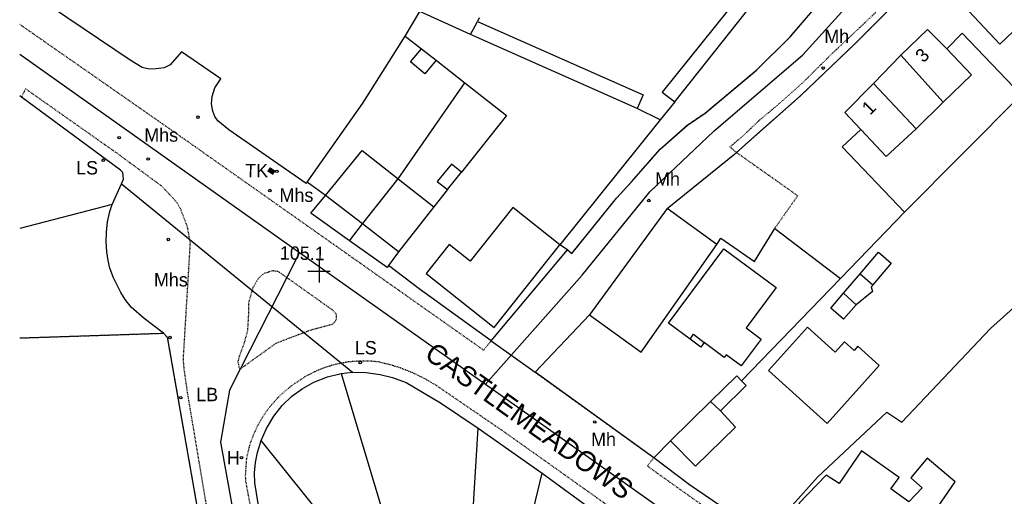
# Model space of a CAD drawing. Header units: metres. Extents: x 611948 to 1225781, y 656699 to 1316021.
# Tile 79 of 169: x 611948 to 612095, y 659082 to 659153. Entities that reach past the tile are written whole.
import ezdxf

# ---------------------------------------------------------------- set-up
doc = ezdxf.new("R2010")
doc.units = ezdxf.units.M
doc.linetypes.add('4696-06$0$PECK', pattern=[0.2, 0.1, -0.1])
for name, color, linetype in [('4696-06$0$BLD_INN_W', 253, 'Continuous'), ('4696-06$0$BLD_OTL_P', 253, 'Continuous'), ('4696-06$0$BLD_OTL_S', 253, 'Continuous'), ('4696-06$0$GEN_LIN_D', 253, 'Continuous'), ('4696-06$0$GEN_PCK_D', 253, '4696-06$0$PECK'), ('4696-06$0$HT_CTRL', 253, 'Continuous'), ('4696-06$0$OTHER_SYM', 253, 'Continuous'), ('4696-06$0$POLE_SYMB', 253, 'Continuous'), ('4696-06$0$ROADS', 253, 'Continuous'), ('4696-06$0$ROADS_CTR', 253, 'Continuous'), ('4696-06$0$ROADS_PCK', 253, '4696-06$0$PECK')]:
    doc.layers.add(name, color=color, linetype=linetype)
doc.styles.add('4696-06$0$STANDARD', font='txt')

# ---------------------------------------------------------------- blocks, each defined once
blk = doc.blocks.new('4696-06$0$13', base_point=(160450.170478, 242323.105036))
blk.add_circle((160450.170478, 242323.105036), 0.187958)
blk = doc.blocks.new('4696-06$0$7', base_point=(160603.36571, 242323.240014))
blk.add_solid([(160602.823673, 242323.621135), (160603.847375, 242323.621135), (160602.826954, 242322.867264), (160603.847375, 242322.882888)])
blk = doc.blocks.new('4696-06$0$35', base_point=(150.27109, 306.896499))
for p, q in [((150.27109, 308.539432), (150.27109, 305.253567)), ((151.914023, 306.896499), (148.62816, 306.896499))]:
    blk.add_line(p, q)
blk = doc.blocks.new('4696-06')
at = {"layer": '4696-06$0$BLD_INN_W', "flags": 128}
for points in [[(612015.171, 659150.626), (612016.201, 659152.591)], [(612079.371, 659147.524), (612085.646, 659140.509)], [(612075.247, 659143.337), (612081.649, 659136.571)], [(611999.034, 659122.35), (612004.339, 659129.095)], [(612073.263, 659114.896), (612075.173, 659113.277)], [(612070.813, 659112.025), (612072.662, 659110.3)], [(612047.905, 659105.147), (612048.439, 659105.912), (612050.02, 659104.659)], [(612050.953, 659095.831), (612052.455, 659094.454)]]:
    blk.add_lwpolyline(points, dxfattribs=at)
at = {"layer": '4696-06$0$BLD_OTL_P', "flags": 128}
blk.add_lwpolyline([(612050.02, 659104.659), (612049.5, 659103.96), (612047.905, 659105.147)], dxfattribs=at)
at = {"layer": '4696-06$0$BLD_OTL_S', "flags": 128}
for points in [[(612067.436, 659171.54), (612043.758, 659142.029), (612045.631, 659140.578)], [(612045.631, 659140.578), (612069.089, 659170.232)], [(612092.285, 659160.022), (612087.961, 659155.794), (612094.144, 659149.188), (612098.224, 659153.095)], [(612015.171, 659150.626), (612007.575, 659154.061)], [(612016.452, 659153.12), (612016.201, 659152.591)], [(612016.201, 659152.591), (612040.895, 659141.643), (612039.999, 659139.56)], [(612086.19, 659148.502), (612083.34, 659151.381), (612079.371, 659147.524)], [(612039.999, 659139.56), (612015.171, 659150.626)], [(612010.014, 659146.774), (612008.313, 659144.751), (612006.193, 659146.533), (612007.823, 659148.493)], [(612007.823, 659148.493), (612010.014, 659146.774)], [(612085.646, 659140.509), (612089.901, 659144.585), (612086.19, 659148.502)], [(612079.371, 659147.524), (612075.247, 659143.337)], [(612075.247, 659143.337), (612070.982, 659139.006), (612073.394, 659136.473)], [(612081.649, 659136.571), (612085.646, 659140.509)], [(612073.394, 659136.473), (612077.18, 659132.399), (612081.649, 659136.571)], [(611993.522, 659126.615), (611998.978, 659133.31), (612004.339, 659129.095)], [(612013.811, 659130.081), (612012.305, 659131.297), (612010.197, 659128.69), (612011.703, 659127.472)], [(612011.703, 659127.472), (612013.811, 659130.081)], [(612004.339, 659129.095), (612009.659, 659124.914)], [(611999.034, 659122.35), (611993.522, 659126.615)], [(612009.659, 659124.914), (612004.403, 659118.197)], [(612028.47, 659119.262), (612021.462, 659124.827), (612015.084, 659116.794), (612011.94, 659119.291), (612008.51, 659114.973), (612018.664, 659106.911), (612028.47, 659119.262)], [(612044.49, 659124.672), (612032.914, 659108.801)], [(612051.876, 659119.285), (612044.49, 659124.672)], [(612004.403, 659118.197), (611999.034, 659122.35)], [(612032.914, 659108.801), (612040.59, 659103.202), (612051.876, 659119.285)], [(612047.905, 659105.147), (612044.683, 659107.545), (612052.956, 659118.664), (612060.763, 659112.853), (612056.278, 659106.826), (612058.509, 659105.167), (612055.526, 659101.16), (612053.296, 659102.819), (612053.01, 659102.434), (612050.02, 659104.659)], [(612073.263, 659114.896), (612076.03, 659118.137), (612077.922, 659116.507), (612075.173, 659113.277)], [(612070.813, 659112.025), (612073.263, 659114.896)], [(612075.173, 659113.277), (612074.904, 659112.961), (612075.1, 659112.28), (612072.662, 659110.3)], [(612072.662, 659110.3), (612070.798, 659108.14), (612068.905, 659109.79), (612070.813, 659112.025)], [(612065.418, 659106.962), (612059.587, 659100.498), (612068.35, 659092.594), (612076.132, 659101.22), (612072.941, 659104.097), (612072.373, 659103.467), (612070.959, 659104.744), (612069.576, 659103.211), (612065.418, 659106.962)], [(612050.953, 659095.831), (612054.867, 659099.675), (612055.591, 659098.938)], [(612055.591, 659098.938), (612056.293, 659098.223), (612052.455, 659094.454)], [(612044.992, 659089.977), (612050.953, 659095.831)], [(612052.455, 659094.454), (612054.683, 659092.043), (612048.718, 659086.184), (612044.992, 659089.977)], [(612080.525, 659080.886), (612077.855, 659082.809), (612079.102, 659084.509), (612073.46, 659088.479), (612070.155, 659083.633), (612068.219, 659084.844), (612064.117, 659080.643), (612066.73, 659078.95), (612066.508, 659078.651), (612075.381, 659072.415)], [(612081.176, 659080.397), (612083.834, 659078.584), (612087.462, 659083.887), (612083.258, 659087.41), (612080.863, 659084.48), (612082.536, 659082.992), (612080.525, 659080.886)]]:
    blk.add_lwpolyline(points, dxfattribs=at)
at = {"layer": '4696-06$0$GEN_LIN_D', "flags": 128}
for points in [[(611990.77, 659128.61), (611990.609, 659128.411), (611979.077, 659136.41), (611977.474, 659137.734), (611976.997, 659138.398), (611976.727, 659139.203), (611976.513, 659140.298), (611976.603, 659141.397), (611976.989, 659142.669), (611977.92, 659144), (611972.017, 659148.048), (611970.352, 659146.1), (611969.431, 659145.654), (611968.272, 659145.498), (611967.201, 659145.451), (611966.168, 659145.71), (611964.358, 659146.802), (611947.89, 659157.937)], [(612005.385, 659150.403), (612007.575, 659154.061)], [(611990.77, 659128.61), (611999.095, 659140.402), (612005.385, 659150.403)], [(612005.385, 659150.403), (612007.823, 659148.493)], [(612086.19, 659148.502), (612088.503, 659150.819), (612097.311, 659141.602)], [(612010.014, 659146.774), (612014.291, 659143.429)], [(612004.339, 659129.095), (612014.291, 659143.429)], [(612014.291, 659143.429), (612020.512, 659138.564), (612013.811, 659130.081)], [(611948.153, 659141.278), (611947.89, 659141.471)], [(611963.095, 659128.364), (611963.382, 659129.028), (611963.287, 659130.049), (611962.949, 659130.371), (611948.153, 659141.278)], [(612079.888, 659124.119), (612097.311, 659141.602)], [(612043.426, 659137.909), (612039.999, 659139.56)], [(612045.631, 659140.578), (612043.426, 659137.909)], [(612043.426, 659137.909), (612028.47, 659119.262)], [(612079.888, 659124.119), (612070.605, 659133.886), (612073.394, 659136.473)], [(612044.49, 659124.672), (612054.83, 659133.027)], [(611961.664, 659125.248), (611963.095, 659128.364)], [(611993.522, 659126.615), (611990.77, 659128.61)], [(611997.111, 659119.845), (611991.307, 659123.985), (611993.522, 659126.615)], [(612011.703, 659127.472), (612009.659, 659124.914)], [(611961.664, 659125.248), (611947.89, 659121.691)], [(611969.369, 659106.049), (611966.46, 659108.244), (611964.507, 659109.915), (611963.636, 659111.065), (611962.97, 659112.106), (611961.875, 659114.322), (611961.36, 659115.778), (611961.084, 659116.906), (611960.891, 659118.183), (611960.792, 659119.729), (611960.829, 659121.149), (611961.008, 659122.688), (611961.33, 659124.204), (611961.664, 659125.248)], [(612059.471, 659076.194), (612066.918, 659084.55), (612077.25, 659094.282), (612079.484, 659092.75), (612092.719, 659106.749), (612112.335, 659124.338), (612114.356, 659123.671)], [(612070.335, 659114.219), (612079.888, 659124.119)], [(611997.111, 659119.845), (611999.034, 659122.35)], [(612051.876, 659119.285), (612052.475, 659120.217), (612057.509, 659116.755), (612060.528, 659121.677)], [(612060.528, 659121.677), (612070.335, 659114.219)], [(612002.933, 659116.144), (612002.691, 659115.865), (611997.111, 659119.845)], [(612029.626, 659118.5), (612028.47, 659119.262)], [(612004.403, 659118.197), (612002.933, 659116.144)], [(612018.245, 659104.919), (612029.626, 659118.5)], [(612018.245, 659104.919), (612007.477, 659112.659), (612002.933, 659116.144)], [(612055.591, 659098.938), (612070.335, 659114.219)], [(612024.779, 659100.212), (612032.914, 659108.801)], [(611969.369, 659106.049), (611969.907, 659105.446), (611996.378, 658954.456), (611947.889, 658937.474)], [(611947.89, 659105.337), (611969.369, 659106.049)], [(611983.909, 659090.035), (611984.701, 659091.815), (611985.793, 659093.65), (611987.045, 659095.237), (611988.502, 659096.64), (611990.014, 659097.753), (611991.786, 659098.727), (611993.812, 659099.527), (611995.839, 659100.029)], [(611995.839, 659100.029), (611997.551, 659100.227)], [(611995.839, 659100.029), (612004.315, 659071.838)], [(611997.551, 659100.227), (611999.593, 659100.204), (612001.68, 659099.908), (612003.497, 659099.449), (612005.546, 659098.684), (612010.653, 659095.637), (612016.306, 659091.863)], [(612017.38, 659060.991), (612017.683, 659061.469), (612014.818, 659068.666), (612015.117, 659072.326), (612016.306, 659091.863)], [(612016.306, 659091.863), (612025.814, 659085.151)], [(611985.506, 659069.786), (611984.01, 659077.264), (611982.949, 659083.701), (611982.938, 659085.219), (611983.074, 659086.73), (611983.356, 659088.221), (611983.909, 659090.035)], [(612001.471, 659068.153), (611983.909, 659090.035)], [(612042.486, 659087.458), (612044.992, 659089.977)], [(612059.471, 659076.194), (612056.383, 659078.421), (612055.801, 659078.004), (612047.805, 659083.406), (612042.486, 659087.458)], [(612023.496, 659075.445), (612025.814, 659085.151)], [(612025.814, 659085.151), (612035.846, 659077.831)]]:
    blk.add_lwpolyline(points, dxfattribs=at)
at = {"layer": '4696-06$0$GEN_PCK_D', "flags": 128}
for points in [[(612080.901, 659185.017), (612091.11, 659176.498), (612092.625, 659175.032), (612092.978, 659172.829), (612092.627, 659169.208), (612092.345, 659168.628), (612078.856, 659155.583), (612072.492, 659149.219), (612064.362, 659141.481), (612054.83, 659133.027)], [(612029.626, 659118.5), (612030.276, 659117.944), (612036.938, 659126.22), (612039.187, 659128.655), (612043.445, 659133.505), (612047.499, 659137.114), (612050.146, 659138.907), (612057.791, 659145.305), (612062.85, 659150.272), (612068.353, 659156.739), (612074.058, 659163.705), (612076.613, 659167.819), (612077.239, 659169.519), (612076.186, 659171.803), (612074.571, 659173.891), (612073.246, 659175.436)], [(612054.83, 659133.027), (612063.955, 659126.572), (612060.528, 659121.677)], [(611987.721, 659114.366), (611986.541, 659115.206), (611985.682, 659115.371), (611984.28, 659114.937), (611983.455, 659114.181), (611982.689, 659112.884), (611982.016, 659110.507), (611982.008, 659108.786), (611981.876, 659106.466), (611981.366, 659104.548), (611980.595, 659102.491), (611980.451, 659101.752), (611980.607, 659100.91), (611980.792, 659100.705)], [(611980.792, 659100.705), (611986.168, 659104.584), (611991.2, 659106.5), (611994.645, 659107.443), (611995.149, 659108.08), (611995.133, 659108.9), (611994.615, 659109.463), (611987.721, 659114.366)], [(611969.369, 659106.049), (611969.907, 659105.446), (611996.378, 658954.456), (611947.889, 658937.474)], [(611947.89, 659105.337), (611969.369, 659106.049)], [(612042.486, 659087.458), (612024.779, 659100.212)]]:
    blk.add_lwpolyline(points, dxfattribs=at)
at = {"layer": '4696-06$0$ROADS', "flags": 128}
for points in [[(612080.901, 659185.017), (612091.11, 659176.498), (612092.625, 659175.032), (612092.978, 659172.829), (612092.627, 659169.208), (612092.345, 659168.628), (612078.856, 659155.583), (612072.492, 659149.219), (612064.362, 659141.481), (612054.83, 659133.027)], [(612029.626, 659118.5), (612030.276, 659117.944), (612036.938, 659126.22), (612039.187, 659128.655), (612043.445, 659133.505), (612047.499, 659137.114), (612050.146, 659138.907), (612057.791, 659145.305), (612062.85, 659150.272), (612068.353, 659156.739), (612074.058, 659163.705), (612076.613, 659167.819), (612077.239, 659169.519), (612076.186, 659171.803), (612074.571, 659173.891), (612073.246, 659175.436)], [(611990.77, 659128.61), (611990.609, 659128.411), (611979.077, 659136.41), (611977.474, 659137.734), (611976.997, 659138.398), (611976.727, 659139.203), (611976.513, 659140.298), (611976.603, 659141.397), (611976.989, 659142.669), (611977.92, 659144), (611972.017, 659148.048), (611970.352, 659146.1), (611969.431, 659145.654), (611968.272, 659145.498), (611967.201, 659145.451), (611966.168, 659145.71), (611964.358, 659146.802), (611947.89, 659157.937)], [(611948.153, 659141.278), (611947.89, 659141.471)], [(611963.095, 659128.364), (611963.382, 659129.028), (611963.287, 659130.049), (611962.949, 659130.371), (611948.153, 659141.278)], [(612044.49, 659124.672), (612054.83, 659133.027)], [(611961.664, 659125.248), (611963.095, 659128.364)], [(611963.095, 659128.364), (611997.551, 659100.227)], [(611963.095, 659128.364), (611997.551, 659100.227)], [(611993.522, 659126.615), (611990.77, 659128.61)], [(611997.111, 659119.845), (611991.307, 659123.985), (611993.522, 659126.615)], [(611969.369, 659106.049), (611966.46, 659108.244), (611964.507, 659109.915), (611963.636, 659111.065), (611962.97, 659112.106), (611961.875, 659114.322), (611961.36, 659115.778), (611961.084, 659116.906), (611960.891, 659118.183), (611960.792, 659119.729), (611960.829, 659121.149), (611961.008, 659122.688), (611961.33, 659124.204), (611961.664, 659125.248)], [(612044.49, 659124.672), (612032.914, 659108.801)], [(612002.933, 659116.144), (612002.691, 659115.865), (611997.111, 659119.845)], [(612018.245, 659104.919), (612029.626, 659118.5)], [(612018.245, 659104.919), (612007.477, 659112.659), (612002.933, 659116.144)], [(612024.779, 659100.212), (612032.914, 659108.801)], [(611969.369, 659106.049), (611969.907, 659105.446), (611996.378, 658954.456), (611947.889, 658937.474)], [(612018.245, 659104.919), (612024.779, 659100.212)], [(612018.245, 659104.919), (612024.779, 659100.212)], [(611983.909, 659090.035), (611984.701, 659091.815), (611985.793, 659093.65), (611987.045, 659095.237), (611988.502, 659096.64), (611990.014, 659097.753), (611991.786, 659098.727), (611993.812, 659099.527), (611995.839, 659100.029)], [(611995.839, 659100.029), (611997.551, 659100.227)], [(611997.551, 659100.227), (611999.593, 659100.204), (612001.68, 659099.908), (612003.497, 659099.449), (612005.546, 659098.684), (612010.653, 659095.637), (612016.306, 659091.863)], [(612042.486, 659087.458), (612024.779, 659100.212)], [(612016.306, 659091.863), (612025.814, 659085.151)], [(611985.506, 659069.786), (611984.01, 659077.264), (611982.949, 659083.701), (611982.938, 659085.219), (611983.074, 659086.73), (611983.356, 659088.221), (611983.909, 659090.035)], [(612059.471, 659076.194), (612056.383, 659078.421), (612055.801, 659078.004), (612047.805, 659083.406), (612042.486, 659087.458)], [(612025.814, 659085.151), (612035.846, 659077.831)]]:
    blk.add_lwpolyline(points, dxfattribs=at)
at = {"layer": '4696-06$0$ROADS_CTR', "flags": 128}
for points in [[(612017.393, 659098.427), (612031.816, 659114.711), (612041.887, 659127.131), (612051.454, 659136.194), (612064.713, 659147.608), (612084.015, 659168.923), (612076.711, 659179.772)], [(611947.89, 659147.67), (611989.618, 659118.106)], [(611989.618, 659118.106), (611987.721, 659114.366)], [(611989.618, 659118.106), (612017.393, 659098.427)], [(611987.721, 659114.366), (611980.792, 659100.705)], [(611980.792, 659100.705), (611979.191, 659097.548), (611977.831, 659089.783), (611997.756, 658979.813)], [(612017.393, 659098.427), (612051.906, 659073.976)]]:
    blk.add_lwpolyline(points, dxfattribs=at)
at = {"layer": '4696-06$0$ROADS_PCK', "flags": 128}
for points in [[(612080.223, 659184.17), (612091.782, 659174.334), (612092.342, 659174.012), (612091.772, 659171.231), (612090.824, 659168.433), (612087.773, 659165.922), (612080.347, 659158.901), (612075.308, 659153.633), (612069.105, 659147.79), (612064.649, 659143.382), (612061.217, 659140.31), (612058.154, 659137.749), (612055.899, 659135.585), (612053.853, 659133.851), (612054.83, 659133.027)], [(611947.89, 659152.155), (611971.877, 659135.428), (612017.107, 659103.525), (612018.245, 659104.919)], [(611947.889, 658933.59), (611951.229, 658934.204), (611955.12, 658934.692), (611954.417, 658937.605), (611991.743, 658948.122), (611993.481, 658942.412), (611995.399, 658943.652), (611996.722, 658945.208), (611998.203, 658947.444), (611998.429, 658948.763), (611998.557, 658950.244), (611996.198, 658962.4), (611990.554, 658994.06), (611983.554, 659034.23), (611972.965, 659096.967), (611972.424, 659100.771), (611972.311, 659102.193), (611973.359, 659119.574), (611972.91, 659121.957), (611971.863, 659124.683), (611971.169, 659125.788), (611969, 659128.059), (611962.421, 659132.894), (611948.75, 659142.526), (611948.153, 659141.278)], [(612090.47, 659025.723), (612067.736, 659052.394), (612059.599, 659061.518), (612053.506, 659067.231), (612040.11, 659077.142), (612020.474, 659091.106), (612010.256, 659098.107), (612008.495, 659099.169), (612006.652, 659100.083), (612004.74, 659100.841), (612003.056, 659101.364), (612001.34, 659101.767), (612000.229, 659101.871), (611998.741, 659101.899), (611996.886, 659101.752), (611995.059, 659101.408), (611993.63, 659100.992), (611992.242, 659100.454), (611990.581, 659099.618), (611988.698, 659098.383), (611987.466, 659097.416), (611986.326, 659096.342), (611985.045, 659094.861), (611984.145, 659093.579), (611983.365, 659092.221), (611982.71, 659090.798), (611982.185, 659089.322), (611981.72, 659087.42), (611981.536, 659084.753), (611981.598, 659083.962), (611992.036, 659026.005), (611996.471, 659000.853), (611998.247, 658992.101), (611998.896, 658990.575), (611999.782, 658989.174), (612000.883, 658987.935), (612001.944, 658987.049), (612003.115, 658986.315), (612004.373, 658985.744), (612004.897, 658985.565), (612009.288, 658985.617), (612012.996, 658985.867), (612016.685, 658986.306), (612055.651, 658992.432), (612056.609, 658993.17), (612057.489, 658993.684), (612058.662, 658994.177), (612059.718, 658994.455), (612060.268, 658994.491), (612061.086, 658994.383), (612061.607, 658994.207), (612062.323, 658993.797), (612063.094, 658993.015), (612063.379, 658992.544), (612063.746, 658991.67)], [(612042.486, 659087.458), (612041.521, 659086.229), (612061.513, 659071.993), (612087.571, 659053.755), (612113.947, 659035.136), (612164.577, 658999.198)]]:
    blk.add_lwpolyline(points, dxfattribs=at)
at = {"layer": '4696-06$0$HT_CTRL'}
blk.add_blockref('4696-06$0$35', (611992.544, 659115.236), dxfattribs=at)
at = {"layer": '4696-06$0$OTHER_SYM'}
for p in [(612067.758, 659145.613), (611974.493, 659138.295), (611962.733, 659135.234), (611967.059, 659132.05), (611986.257, 659130.213), (611985.202, 659127.337), (612041.76, 659125.844), (611970.06, 659120.031), (611970.307, 659105.404), (611971.921, 659096.432), (612033.687, 659092.801), (611980.987, 659087.469)]:
    blk.add_blockref('4696-06$0$13', p, dxfattribs=at)
at = {"layer": '4696-06$0$OTHER_SYM', "rotation": 326.1350000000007}
blk.add_blockref('4696-06$0$7', (611985.462, 659130.222), dxfattribs=at)
at = {"layer": '4696-06$0$POLE_SYMB'}
for p in [(611960.356, 659131.864), (611998.699, 659101.68)]:
    blk.add_blockref('4696-06$0$13', p, dxfattribs=at)
at = {"layer": '4696-06$0$BLD_OTL_S', "style": '4696-06$0$STANDARD'}
for s, p in [('3', (612082.717, 659146.309)), ('1', (612074.75, 659138.493))]:
    blk.add_text(s, height=2, rotation=44.90001, dxfattribs=at).set_placement(p)
at = {"layer": '4696-06$0$HT_CTRL', "style": '4696-06$0$STANDARD'}
blk.add_text('105.1', height=2, rotation=-1, dxfattribs=at).set_placement((611986.691, 659117.046))
at = {"layer": '4696-06$0$OTHER_SYM', "style": '4696-06$0$STANDARD'}
for s, p in [('Mh', (612067.93, 659149.375)), ('Mhs', (611966.472, 659134.638)), ('TK', (611981.531, 659129.323)), ('Mh', (612042.681, 659128.075)), ('Mhs', (611986.654, 659125.65)), ('Mhs', (611967.92, 659113.03)), ('LB', (611974.226, 659095.902)), ('Mh', (612033.132, 659089.223)), ('H', (611978.774, 659086.454))]:
    blk.add_text(s, height=2, rotation=-0.1, dxfattribs=at).set_placement(p)
at = {"layer": '4696-06$0$POLE_SYMB', "style": '4696-06$0$STANDARD'}
for p in [(611956.304, 659129.744), (611997.884, 659102.885)]:
    blk.add_text('LS', height=2, rotation=-0.1, dxfattribs=at).set_placement(p)
at = {"layer": '4696-06$0$ROADS', "style": '4696-06$0$STANDARD'}
blk.add_text('CASTLEMEADOWS', height=3, rotation=-35.60001, dxfattribs=at).set_placement((612008.105, 659102.453))
blk.add_text('CASTLEMEADOWS', height=3, rotation=-35.60001, dxfattribs=at).set_placement((612008.105, 659102.453))
blk = doc.blocks.new('OS Mapping')
blk.add_blockref('4696-06', (0, 0))

msp = doc.modelspace()

# ---------------------------------------------------------------- block references
msp.add_blockref('OS Mapping', (0, 0))

doc.saveas('drawing.dxf')
